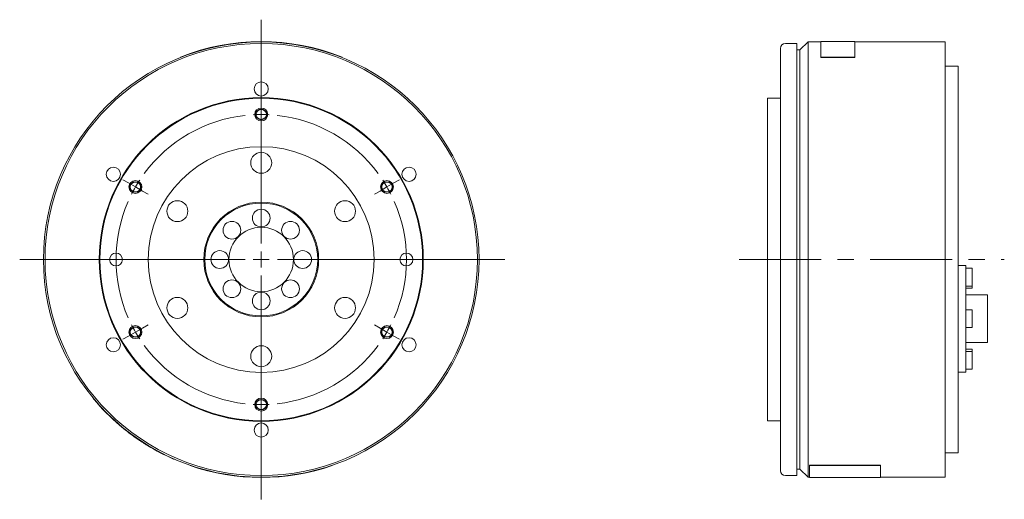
# Model space of a CAD drawing. Header units: millimetres. Extents: x 80 to 728, y 67 to 566.
# Tile 2 of 3: x 422 to 728, y 238 to 387. Entities that reach past the tile are written whole.
import ezdxf

# ---------------------------------------------------------------- set-up
doc = ezdxf.new("R2010")
doc.units = ezdxf.units.MM
doc.header["$LTSCALE"] = 2
doc.linetypes.add('CENTERX2', pattern=[20.32, 12.7, -2.54, 2.54, -2.54])

# ---------------------------------------------------------------- blocks, each defined once
blk = doc.blocks.new('SW_CENTERMARKSYMBOL_0')
at = {"color": 6, "linetype": 'Continuous', "lineweight": 0}
for p, q in [((0, 5), (0, 74.39)), ((0, 47.5), (0, 49.5)), ((0, 45), (0, 47.5)), ((0, 45), (0, 42.5)), ((0, 42.5), (0, 40.5)), ((-41.14, 23.75), (-42.87, 24.75)), ((41.14, 23.75), (42.87, 24.75)), ((-38.97, 22.5), (-41.14, 23.75)), ((-38.97, 22.5), (-36.81, 21.25)), ((38.97, 22.5), (36.81, 21.25)), ((38.97, 22.5), (41.14, 23.75)), ((-36.81, 21.25), (-35.07, 20.25)), ((36.81, 21.25), (35.07, 20.25)), ((-5, 0), (-74.84, 0)), ((0, 0), (-2.5, 0)), ((0, 0), (0, 2.5)), ((0, 0), (0, -2.5)), ((0, 0), (2.5, 0)), ((5, 0), (75.53, 0)), ((0, -5), (0, -74.39)), ((-38.97, -22.5), (-36.81, -21.25)), ((-36.81, -21.25), (-35.07, -20.25)), ((36.81, -21.25), (35.07, -20.25)), ((38.97, -22.5), (36.81, -21.25)), ((-41.14, -23.75), (-42.87, -24.75)), ((-38.97, -22.5), (-41.14, -23.75)), ((38.97, -22.5), (41.14, -23.75)), ((41.14, -23.75), (42.87, -24.75)), ((0, -42.5), (0, -40.5)), ((0, -45), (0, -42.5)), ((0, -45), (0, -47.5)), ((0, -47.5), (0, -49.5))]:
    blk.add_line(p, q, dxfattribs=at)
for start, end in [(96.3662, 143.6338), (90, 93.1831), (86.8169, 90), (36.3662, 83.6338), (146.8169, 150), (30, 33.1831), (150, 153.1831), (26.8169, 30), (156.3662, 203.6338), (336.3662, 23.6338), (206.8169, 210), (330, 333.1831), (210, 213.1831), (326.8169, 330), (216.3662, 263.6338), (276.3662, 323.6338), (266.8169, 270), (270, 273.1831)]:
    blk.add_arc((0, 0), 45, start, end, dxfattribs=at)

msp = doc.modelspace()

# ---------------------------------------------------------------- linework, layer by layer
at = {"color": 7, "linetype": 'Continuous', "lineweight": 15}
for p, q in [((663.25, 379.63), (659.75, 379.63)), ((663.25, 379.63), (663.25, 245.63)), ((666.75, 380.13), (664.25, 377.63)), ((670.75, 380.13), (666.75, 380.13)), ((666.75, 380.13), (666.75, 245.13)), ((681.25, 380.23), (670.75, 380.23)), ((670.75, 380.23), (670.75, 375.43)), ((681.25, 375.43), (681.25, 380.23)), ((709.25, 380.13), (681.25, 380.13)), ((709.25, 380.13), (709.25, 245.13)), ((472.31, 375.33), (472.27, 375.43)), ((522.31, 375.33), (522.34, 375.43)), ((658.25, 312.63), (658.25, 378.13)), ((664.25, 377.63), (663.25, 377.63)), ((664.25, 377.63), (664.25, 247.63)), ((670.75, 375.43), (681.25, 375.43)), ((670.75, 375.33), (670.75, 375.43)), ((670.75, 375.33), (681.25, 375.33)), ((681.25, 375.33), (681.25, 375.43)), ((713.25, 372.63), (709.25, 372.63)), ((713.25, 372.63), (713.25, 252.63)), ((658.25, 362.63), (654.25, 362.63)), ((654.25, 362.63), (654.25, 262.63)), ((658.25, 247.13), (658.25, 312.63)), ((715.65, 310.76), (713.25, 310.76)), ((715.65, 310.76), (715.65, 309.73)), ((717.65, 309.91), (715.65, 309.91)), ((715.65, 309.73), (715.65, 296.72)), ((717.65, 309.91), (717.65, 304.41)), ((715.65, 304.41), (717.65, 304.41)), ((715.65, 303.7), (717.65, 303.7)), ((717.65, 304.41), (717.65, 303.7)), ((722.35, 301.65), (715.65, 301.65)), ((722.35, 301.65), (722.35, 286.85)), ((717.65, 297), (715.65, 297)), ((715.65, 296.72), (715.65, 291.77)), ((717.65, 297), (717.65, 291.5)), ((715.65, 291.77), (715.65, 278.76)), ((715.65, 291.5), (717.65, 291.5)), ((715.65, 286.85), (722.35, 286.85)), ((717.65, 284.79), (715.65, 284.79)), ((717.65, 284.09), (715.65, 284.09)), ((717.65, 284.79), (717.65, 284.09)), ((717.65, 284.09), (717.65, 278.59)), ((713.25, 277.74), (715.65, 277.74)), ((715.65, 278.76), (715.65, 277.74)), ((715.65, 278.59), (717.65, 278.59)), ((654.25, 262.63), (658.25, 262.63)), ((709.25, 252.63), (713.25, 252.63)), ((475.31, 248.82), (475.27, 248.73)), ((519.31, 248.82), (519.34, 248.73)), ((663.25, 247.63), (664.25, 247.63)), ((664.25, 247.63), (666.75, 245.13)), ((667.25, 248.82), (689.25, 248.82)), ((667.25, 248.82), (667.25, 248.73)), ((667.25, 245.03), (667.25, 248.73)), ((667.25, 248.73), (689.25, 248.73)), ((689.25, 248.82), (689.25, 248.73)), ((689.25, 248.73), (689.25, 245.03)), ((659.75, 245.63), (663.25, 245.63)), ((666.75, 245.13), (667.25, 245.13)), ((667.25, 245.03), (689.25, 245.03)), ((689.25, 245.13), (709.25, 245.13))]:
    msp.add_line(p, q, dxfattribs=at)
at = {"color": 6, "linetype": 'CENTERX2', "lineweight": 0}
msp.add_line((645.38, 312.63), (727.58, 312.63), dxfattribs=at)
at = {"color": 7, "linetype": 'Continuous', "lineweight": 15, "flags": 128}
for points in [[(445.3, 269.6), (445.27, 269.56), (445.23, 269.53)], [(470.27, 250.68), (470.29, 250.72), (470.31, 250.77)]]:
    msp.add_lwpolyline(points, dxfattribs=at)
at = {"color": 7, "linetype": 'Continuous', "lineweight": 15}
for centre, radius in [((497.31, 312.63), 67.5), ((497.31, 312.63), 67), ((497.31, 365.53), 2.2), ((497.31, 312.63), 50.2), ((497.31, 312.63), 50), ((497.31, 312.63), 35), ((497.31, 342.63), 3.25), ((451.49, 339.08), 2.2), ((543.12, 339.08), 2.2), ((471.32, 327.63), 3.25), ((497.31, 312.63), 17.8), ((497.31, 312.63), 17.5), ((523.29, 327.63), 3.25), ((497.31, 325.48), 2.75), ((488.22, 321.72), 2.75), ((506.39, 321.72), 2.75), ((497.31, 312.63), 10), ((452.31, 312.63), 2), ((484.46, 312.63), 2.75), ((510.16, 312.63), 2.75), ((542.31, 312.63), 2), ((488.22, 303.55), 2.75), ((506.39, 303.55), 2.75), ((497.31, 299.78), 2.75), ((471.32, 297.63), 3.25), ((523.29, 297.63), 3.25), ((451.49, 286.18), 2.2), ((543.12, 286.18), 2.2), ((497.31, 282.63), 3.25), ((497.31, 259.73), 2.2)]:
    msp.add_circle(centre, radius, dxfattribs=at)
at = {"color": 6, "linetype": 'Continuous', "lineweight": 15}
for centre in [(497.31, 357.63), (458.33, 335.13), (536.28, 335.13), (458.33, 290.13), (536.28, 290.13), (497.31, 267.63)]:
    msp.add_circle(centre, 2, dxfattribs=at)
for centre in [(497.31, 357.63), (458.33, 335.13), (536.28, 335.13), (458.33, 290.13), (536.28, 290.13), (497.31, 267.63)]:
    msp.add_circle(centre, 1.62)
at = {"color": 7, "linetype": 'Continuous', "lineweight": 15}
for centre, radius, start, end in [((497.31, 312.63), 67.6, 68.2615, 111.7385), ((659.75, 378.13), 1.5, 90, 180), ((497.31, 312.63), 67.6, 219.8498, 229.4958), ((497.31, 312.63), 67.6, 238.6096, 246.2564), ((497.31, 312.63), 67.6, 250.9783, 289.0217), ((659.75, 247.13), 1.5, 180, 270)]:
    msp.add_arc(centre, radius, start, end, dxfattribs=at)
for points, knots in [([(445.23, 269.53), (445.23, 269.53), (445.23, 269.53), (445.28, 269.48), (445.35, 269.38), (445.41, 269.32)], [0, 0, 0, 0, 0.159139, 0.442486, 1, 1, 1, 1]), ([(453.4, 261.23), (453.52, 261.13), (453.65, 261.02), (453.86, 260.84), (453.93, 260.78), (454.05, 260.69), (454.09, 260.66), (454.14, 260.61), (454.17, 260.59), (454.2, 260.56), (454.21, 260.56), (454.23, 260.54), (454.24, 260.53), (454.4, 260.39), (454.57, 260.26), (454.82, 260.05), (454.91, 259.98), (455.05, 259.87), (455.09, 259.83), (455.16, 259.78), (455.19, 259.76), (455.23, 259.72), (455.26, 259.7), (455.46, 259.54), (455.65, 259.39), (455.93, 259.17), (456.03, 259.1), (456.18, 258.98), (456.23, 258.95), (456.33, 258.87), (456.38, 258.83), (456.63, 258.64), (456.83, 258.49), (457.13, 258.27), (457.23, 258.19), (457.38, 258.08), (457.43, 258.04), (457.54, 257.97), (457.59, 257.93), (457.85, 257.74), (458.06, 257.59), (458.37, 257.38), (458.47, 257.3), (458.62, 257.2), (458.67, 257.16), (458.75, 257.11), (458.78, 257.09), (458.83, 257.05), (458.85, 257.04), (459.09, 256.87), (459.29, 256.73), (459.59, 256.53), (459.69, 256.46), (459.84, 256.37), (459.89, 256.33), (459.96, 256.29), (459.98, 256.27), (460.02, 256.25), (460.03, 256.24), (460.06, 256.22), (460.07, 256.21), (460.28, 256.07), (460.47, 255.95), (460.75, 255.77), (460.84, 255.71), (460.97, 255.63), (461.02, 255.6), (461.08, 255.56), (461.1, 255.55), (461.13, 255.53), (461.14, 255.52), (461.16, 255.51), (461.17, 255.5), (461.54, 255.27), (461.84, 255.08), (462.09, 254.93)], [0, 0, 0, 0, 0.0625, 0.0625, 0.09375, 0.09375, 0.109375, 0.109375, 0.117188, 0.117188, 0.121094, 0.121094, 0.125, 0.125, 0.1875, 0.1875, 0.21875, 0.21875, 0.234375, 0.234375, 0.242188, 0.242188, 0.25, 0.25, 0.3125, 0.3125, 0.34375, 0.34375, 0.359375, 0.359375, 0.375, 0.375, 0.4375, 0.4375, 0.46875, 0.46875, 0.484375, 0.484375, 0.5, 0.5, 0.5625, 0.5625, 0.59375, 0.59375, 0.609375, 0.609375, 0.617188, 0.617188, 0.625, 0.625, 0.6875, 0.6875, 0.71875, 0.71875, 0.734375, 0.734375, 0.742188, 0.742188, 0.746094, 0.746094, 0.75, 0.75, 0.8125, 0.8125, 0.84375, 0.84375, 0.859375, 0.859375, 0.867188, 0.867188, 0.871094, 0.871094, 0.875, 0.875, 1, 1, 1, 1]), ([(470.09, 250.76), (470.13, 250.74), (470.23, 250.69), (470.28, 250.67), (470.26, 250.68), (470.26, 250.68)], [0, 0, 0, 0, 0.493825, 0.987612, 1, 1, 1, 1])]:
    msp.add_open_spline(points, degree=3, knots=knots, dxfattribs=at)

# ---------------------------------------------------------------- block references
at = {"color": 7, "linetype": 'Continuous', "lineweight": 0}
msp.add_blockref('SW_CENTERMARKSYMBOL_0', (497.31, 312.63), dxfattribs=at)

doc.saveas('drawing.dxf')
